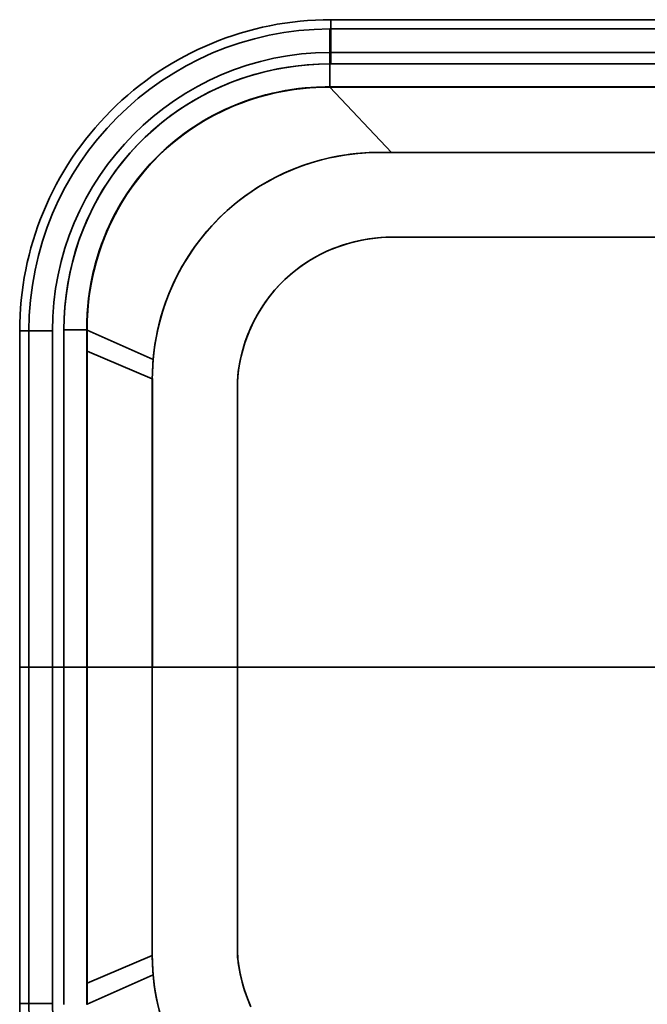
# Model space of a CAD drawing. Extents: x 292 to 1805, y 99 to 1343.
# Tile 2 of 10: x 292 to 479, y 320 to 613. Entities that reach past the tile are written whole.
import ezdxf

# ---------------------------------------------------------------- set-up
doc = ezdxf.new("R2010")
doc.units = 0

msp = doc.modelspace()

# ---------------------------------------------------------------- linework, layer by layer
at = {"color": 7, "lineweight": 35}
for p, q in [((384.35, 613.35), (544.5, 613.35)), ((544.5, 613.35), (384.35, 613.35)), ((384.35, 610.59), (544.5, 610.59)), ((384.35, 610.59), (544.5, 610.59)), ((384.35, 603.6), (544.5, 603.6)), ((384.35, 603.6), (544.5, 603.59)), ((544.5, 600.17), (384.35, 600.17)), ((384.35, 600.17), (544.5, 600.17)), ((384.1, 593.35), (544.5, 593.35)), ((544.5, 593.35), (384.1, 593.35)), ((402.48, 573.84), (384.1, 593.29)), ((384.1, 593.29), (544.5, 593.29)), ((384.1, 593.29), (544.5, 593.29)), ((384.1, 593.29), (402.48, 573.84)), ((291.65, 520.65), (291.65, 420.5)), ((291.65, 520.65), (291.65, 420.5)), ((294.42, 420.5), (294.42, 520.65)), ((294.42, 420.5), (294.42, 520.65)), ((301.41, 520.65), (301.41, 420.5)), ((301.41, 420.5), (301.41, 520.65)), ((304.83, 520.94), (304.83, 420.5)), ((304.83, 420.5), (304.83, 520.94)), ((311.72, 520.92), (331.41, 512.13)), ((331.41, 512.13), (311.72, 520.92)), ((311.66, 420.5), (311.66, 514.65)), ((311.66, 420.5), (311.66, 514.65)), ((311.72, 514.65), (331.17, 506.42)), ((331.17, 506.42), (311.72, 514.65)), ((311.72, 420.5), (311.72, 514.65)), ((311.72, 420.5), (311.72, 514.65)), ((291.65, 420.5), (291.65, 320.35)), ((291.65, 320.35), (291.65, 420.5)), ((294.42, 420.5), (294.42, 320.35)), ((294.42, 320.35), (294.42, 420.5)), ((301.41, 420.5), (301.41, 320.35)), ((301.41, 320.35), (301.41, 420.5)), ((304.83, 420.5), (304.83, 320.06)), ((304.83, 420.5), (304.83, 320.06)), ((311.66, 420.5), (311.66, 326.35)), ((311.66, 420.5), (311.66, 326.35)), ((311.72, 420.5), (311.72, 326.35)), ((311.72, 420.5), (311.72, 326.35)), ((356.51, 420.52), (331.17, 420.52)), ((356.51, 420.48), (331.17, 420.48)), ((556.02, 420.5), (356.51, 420.51)), ((556.02, 420.5), (356.51, 420.48)), ((382.98, 420.5), (550.87, 420.5)), ((550.87, 420.5), (382.98, 420.5)), ((331.17, 334.58), (311.72, 326.35)), ((311.72, 326.35), (331.17, 334.58)), ((331.41, 328.87), (311.72, 320.08)), ((311.72, 320.08), (331.41, 328.87))]:
    msp.add_line(p, q, dxfattribs=at)
at = {"color": 7, "lineweight": 35, "ltscale": 0.069099}
for p, q in [((384.35, 613.35), (384.35, 610.59)), ((384.35, 613.35), (384.35, 610.59)), ((291.65, 520.65), (294.42, 520.65)), ((291.65, 520.65), (294.42, 520.65)), ((291.65, 420.5), (294.42, 420.5)), ((291.65, 420.5), (294.42, 420.5)), ((294.42, 420.5), (291.65, 420.5)), ((291.65, 420.5), (294.42, 420.5)), ((291.65, 420.5), (294.42, 420.5)), ((291.65, 420.5), (294.42, 420.5)), ((291.65, 320.35), (294.42, 320.35)), ((291.65, 320.35), (294.42, 320.35))]:
    msp.add_line(p, q, dxfattribs=at)
at = {"color": 7, "lineweight": 35, "ltscale": 0.007796}
for p, q in [((384.35, 610.59), (384.04, 610.59)), ((384.04, 610.59), (384.35, 610.59))]:
    msp.add_line(p, q, dxfattribs=at)
at = {"color": 7, "lineweight": 35, "ltscale": 0.174833}
msp.add_line((384.04, 610.59), (384.06, 603.59), dxfattribs=at)
msp.add_line((384.04, 610.59), (384.06, 603.59), dxfattribs=at)
at = {"color": 7, "lineweight": 35, "ltscale": 0.174834}
for p, q in [((384.35, 610.59), (384.35, 603.6)), ((384.35, 610.59), (384.35, 603.6)), ((294.42, 520.65), (301.41, 520.65)), ((294.42, 420.5), (301.41, 420.5)), ((294.42, 420.5), (301.41, 420.5)), ((301.41, 420.5), (294.42, 420.5)), ((294.42, 420.5), (301.41, 420.5)), ((294.42, 420.5), (301.41, 420.5)), ((301.41, 420.5), (294.42, 420.5)), ((294.42, 320.35), (301.41, 320.35))]:
    msp.add_line(p, q, dxfattribs=at)
at = {"color": 7, "lineweight": 35, "ltscale": 0.007191}
for p, q in [((384.06, 603.59), (384.35, 603.6)), ((384.06, 603.59), (384.35, 603.59)), ((384.35, 600.17), (384.06, 600.17)), ((384.06, 600.17), (384.35, 600.17))]:
    msp.add_line(p, q, dxfattribs=at)
at = {"color": 7, "lineweight": 35, "ltscale": 0.085596}
for p, q in [((384.06, 603.59), (384.06, 600.17)), ((384.06, 600.17), (384.06, 603.59))]:
    msp.add_line(p, q, dxfattribs=at)
at = {"color": 7, "lineweight": 35, "ltscale": 0.085612}
for p, q in [((384.35, 600.17), (384.35, 603.6)), ((384.35, 603.6), (384.35, 600.17)), ((304.83, 420.5), (301.41, 420.5)), ((301.41, 420.5), (304.83, 420.5)), ((304.83, 420.5), (301.41, 420.5)), ((301.41, 420.5), (304.83, 420.5)), ((301.41, 420.5), (304.83, 420.5)), ((301.41, 420.5), (304.83, 420.5))]:
    msp.add_line(p, q, dxfattribs=at)
at = {"color": 7, "lineweight": 35, "ltscale": 0.170602}
msp.add_line((384.06, 600.17), (384.06, 593.35), dxfattribs=at)
at = {"color": 7, "lineweight": 35, "ltscale": 0.170599}
msp.add_line((384.06, 593.35), (384.06, 600.17), dxfattribs=at)
at = {"color": 7, "lineweight": 35, "ltscale": 0.001505}
msp.add_line((384.06, 593.35), (384.05, 593.29), dxfattribs=at)
at = {"color": 7, "lineweight": 35, "ltscale": 0.001497}
msp.add_line((384.05, 593.29), (384.06, 593.35), dxfattribs=at)
at = {"color": 7, "lineweight": 35, "ltscale": 0.001128}
msp.add_line((384.05, 593.29), (384.1, 593.29), dxfattribs=at)
msp.add_line((384.05, 593.29), (384.1, 593.29), dxfattribs=at)
at = {"color": 7, "lineweight": 35, "ltscale": 0.000972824}
msp.add_line((384.06, 593.35), (384.1, 593.35), dxfattribs=at)
at = {"color": 7, "lineweight": 35, "ltscale": 0.000972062}
msp.add_line((384.1, 593.35), (384.06, 593.35), dxfattribs=at)
at = {"color": 7, "lineweight": 35, "ltscale": 0.001473}
for p, q in [((384.1, 593.29), (384.1, 593.35)), ((384.1, 593.35), (384.1, 593.29))]:
    msp.add_line(p, q, dxfattribs=at)
at = {"color": 7, "lineweight": 35, "ltscale": 0.174829}
for p, q in [((301.41, 520.65), (294.42, 520.65)), ((294.42, 320.35), (301.41, 320.35))]:
    msp.add_line(p, q, dxfattribs=at)
at = {"color": 7, "lineweight": 35, "ltscale": 0.17057}
msp.add_line((311.66, 520.94), (304.83, 520.94), dxfattribs=at)
at = {"color": 7, "lineweight": 35, "ltscale": 0.17058}
msp.add_line((304.83, 520.94), (311.66, 520.94), dxfattribs=at)
at = {"color": 7, "lineweight": 35, "ltscale": 0.001772}
for p, q in [((311.72, 520.97), (311.66, 520.94)), ((311.66, 520.94), (311.72, 520.97))]:
    msp.add_line(p, q, dxfattribs=at)
at = {"color": 7, "lineweight": 35, "ltscale": 0.00085768}
for p, q in [((311.66, 520.91), (311.66, 520.94)), ((311.66, 520.94), (311.66, 520.91)), ((311.66, 320.09), (311.66, 320.06)), ((311.66, 320.09), (311.66, 320.06))]:
    msp.add_line(p, q, dxfattribs=at)
at = {"color": 7, "lineweight": 35, "ltscale": 0.001617}
for p, q in [((311.72, 520.92), (311.66, 520.91)), ((311.66, 520.91), (311.72, 520.92)), ((311.66, 320.09), (311.72, 320.08)), ((311.72, 320.08), (311.66, 320.09))]:
    msp.add_line(p, q, dxfattribs=at)
at = {"color": 7, "lineweight": 35, "ltscale": 0.156461}
for p, q in [((311.66, 514.65), (311.66, 520.91)), ((311.66, 520.91), (311.66, 514.65)), ((311.66, 326.35), (311.66, 320.09)), ((311.66, 326.35), (311.66, 320.09))]:
    msp.add_line(p, q, dxfattribs=at)
at = {"color": 7, "lineweight": 35, "ltscale": 0.001255}
msp.add_line((311.72, 520.92), (311.72, 520.97), dxfattribs=at)
msp.add_line((311.72, 520.92), (311.72, 520.97), dxfattribs=at)
at = {"color": 7, "lineweight": 35, "ltscale": 0.156888}
for p, q in [((311.72, 514.65), (311.72, 520.92)), ((311.72, 514.65), (311.72, 520.92)), ((311.72, 320.08), (311.72, 326.35)), ((311.72, 326.35), (311.72, 320.08))]:
    msp.add_line(p, q, dxfattribs=at)
at = {"color": 7, "lineweight": 35, "ltscale": 0.001466}
for p, q in [((311.72, 514.65), (311.66, 514.65)), ((311.72, 326.35), (311.66, 326.35))]:
    msp.add_line(p, q, dxfattribs=at)
at = {"color": 7, "lineweight": 35, "ltscale": 0.001468}
for p, q in [((311.72, 514.65), (311.66, 514.65)), ((311.72, 326.35), (311.66, 326.35))]:
    msp.add_line(p, q, dxfattribs=at)
at = {"color": 7, "lineweight": 35, "ltscale": 5.34058e-05}
for p, q in [((291.65, 420.5), (291.65, 420.5)), ((291.65, 420.5), (291.65, 420.5)), ((291.65, 420.5), (291.65, 420.5)), ((291.65, 420.5), (291.65, 420.5)), ((294.42, 420.5), (294.42, 420.5)), ((294.42, 420.5), (294.42, 420.5)), ((294.42, 420.5), (294.42, 420.5)), ((294.42, 420.5), (294.42, 420.5)), ((301.41, 420.5), (301.41, 420.5)), ((301.41, 420.5), (301.41, 420.5)), ((301.41, 420.5), (301.41, 420.5)), ((301.41, 420.5), (301.41, 420.5)), ((304.83, 420.5), (304.83, 420.5)), ((304.83, 420.5), (304.83, 420.5)), ((304.83, 420.5), (304.83, 420.5)), ((304.83, 420.5), (304.83, 420.5)), ((314.98, 420.5), (314.98, 420.5)), ((328.51, 420.5), (328.51, 420.5)), ((328.51, 420.5), (328.51, 420.5)), ((328.51, 420.5), (328.51, 420.5)), ((328.51, 420.5), (328.51, 420.5)), ((331.44, 420.5), (331.44, 420.5)), ((331.44, 420.5), (331.44, 420.5)), ((331.45, 420.5), (331.45, 420.5)), ((331.45, 420.5), (331.45, 420.5)), ((335.31, 420.5), (335.31, 420.5)), ((335.31, 420.5), (335.31, 420.5)), ((335.31, 420.5), (335.31, 420.5)), ((335.31, 420.5), (335.31, 420.5)), ((338.75, 420.5), (338.75, 420.5)), ((338.75, 420.5), (338.75, 420.5)), ((338.75, 420.5), (338.75, 420.5)), ((338.75, 420.5), (338.75, 420.5)), ((338.79, 420.5), (338.79, 420.5)), ((338.79, 420.5), (338.79, 420.5)), ((338.79, 420.5), (338.79, 420.5)), ((338.79, 420.5), (338.79, 420.5)), ((342.24, 420.5), (342.24, 420.5)), ((342.24, 420.5), (342.24, 420.5)), ((342.24, 420.5), (342.24, 420.5)), ((342.24, 420.5), (342.24, 420.5)), ((354.53, 420.5), (354.53, 420.5)), ((354.53, 420.5), (354.53, 420.5)), ((354.53, 420.5), (354.53, 420.5)), ((354.53, 420.5), (354.53, 420.5)), ((357.9, 420.5), (357.9, 420.5)), ((357.9, 420.5), (357.9, 420.5)), ((357.9, 420.5), (357.9, 420.5)), ((357.9, 420.5), (357.9, 420.5)), ((358.15, 420.5), (358.15, 420.5)), ((358.15, 420.5), (358.15, 420.5)), ((358.15, 420.5), (358.15, 420.5)), ((358.15, 420.5), (358.15, 420.5)), ((361.52, 420.5), (361.52, 420.5)), ((361.52, 420.5), (361.52, 420.5)), ((361.52, 420.5), (361.52, 420.5)), ((361.52, 420.5), (361.52, 420.5)), ((364.83, 420.5), (364.83, 420.5)), ((364.83, 420.5), (364.83, 420.5)), ((364.83, 420.5), (364.83, 420.5)), ((364.83, 420.5), (364.83, 420.5)), ((365.08, 420.5), (365.08, 420.5)), ((365.08, 420.5), (365.08, 420.5)), ((365.08, 420.5), (365.08, 420.5)), ((365.08, 420.5), (365.08, 420.5)), ((365.58, 420.5), (365.58, 420.5)), ((365.58, 420.5), (365.58, 420.5)), ((365.58, 420.5), (365.58, 420.5)), ((365.58, 420.5), (365.58, 420.5)), ((366.05, 420.5), (366.05, 420.5)), ((366.05, 420.5), (366.05, 420.5)), ((366.05, 420.5), (366.05, 420.5)), ((366.05, 420.5), (366.05, 420.5)), ((366.84, 420.5), (366.84, 420.5)), ((366.84, 420.5), (366.84, 420.5)), ((366.84, 420.5), (366.84, 420.5)), ((366.84, 420.5), (366.84, 420.5)), ((367.24, 420.5), (367.24, 420.5)), ((367.24, 420.5), (367.24, 420.5)), ((367.24, 420.5), (367.24, 420.5)), ((367.24, 420.5), (367.24, 420.5)), ((367.32, 420.5), (367.32, 420.5)), ((367.32, 420.5), (367.32, 420.5)), ((367.32, 420.5), (367.32, 420.5)), ((367.32, 420.5), (367.32, 420.5)), ((374.87, 420.5), (374.87, 420.5)), ((374.87, 420.5), (374.87, 420.5)), ((374.87, 420.5), (374.87, 420.5)), ((374.87, 420.5), (374.87, 420.5)), ((382.98, 420.5), (382.98, 420.5)), ((382.98, 420.5), (382.98, 420.5)), ((382.98, 420.5), (382.98, 420.5)), ((382.98, 420.5), (382.98, 420.5))]:
    msp.add_line(p, q, dxfattribs=at)
at = {"color": 7, "lineweight": 35, "ltscale": 0.001476}
msp.add_line((294.42, 420.5), (294.48, 420.5), dxfattribs=at)
at = {"color": 7, "lineweight": 35, "ltscale": 0.001003}
msp.add_line((294.42, 420.5), (294.46, 420.5), dxfattribs=at)
at = {"color": 7, "lineweight": 35, "ltscale": 0.000697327}
msp.add_line((294.44, 420.5), (294.42, 420.5), dxfattribs=at)
at = {"color": 7, "lineweight": 35, "ltscale": 0.014981}
msp.add_line((300.81, 420.5), (301.41, 420.5), dxfattribs=at)
at = {"color": 7, "lineweight": 35, "ltscale": 0.005518}
msp.add_line((301.41, 420.5), (301.19, 420.5), dxfattribs=at)
at = {"color": 7, "lineweight": 35, "ltscale": 0.041071}
msp.add_line((301.41, 420.5), (303.05, 420.5), dxfattribs=at)
at = {"color": 7, "lineweight": 35, "ltscale": 0.013168}
msp.add_line((301.94, 420.5), (301.41, 420.5), dxfattribs=at)
at = {"color": 7, "lineweight": 35, "ltscale": 0.040769}
msp.add_line((303.2, 420.5), (304.83, 420.5), dxfattribs=at)
at = {"color": 7, "lineweight": 35, "ltscale": 0.023148}
msp.add_line((304.83, 420.5), (303.91, 420.5), dxfattribs=at)
at = {"color": 7, "lineweight": 35, "ltscale": 0.026613}
msp.add_line((304.83, 420.5), (305.9, 420.5), dxfattribs=at)
at = {"color": 7, "lineweight": 35, "ltscale": 0.005102}
msp.add_line((305.04, 420.5), (304.83, 420.5), dxfattribs=at)
at = {"color": 7, "lineweight": 35, "ltscale": 0.170626}
for p, q in [((311.66, 420.5), (304.83, 420.5)), ((311.66, 420.5), (304.83, 420.5)), ((311.66, 420.5), (304.83, 420.5)), ((304.83, 420.5), (311.66, 420.5))]:
    msp.add_line(p, q, dxfattribs=at)
at = {"color": 7, "lineweight": 35, "ltscale": 0.170625}
msp.add_line((311.66, 420.5), (304.83, 420.5), dxfattribs=at)
msp.add_line((311.66, 420.5), (304.83, 420.5), dxfattribs=at)
at = {"color": 7, "lineweight": 35, "ltscale": 0.001295}
msp.add_line((311.66, 420.5), (311.61, 420.5), dxfattribs=at)
at = {"color": 7, "lineweight": 35, "ltscale": 0.001386}
msp.add_line((311.61, 420.5), (311.66, 420.5), dxfattribs=at)
at = {"color": 7, "lineweight": 35, "ltscale": 7.01904e-05}
msp.add_line((311.66, 420.5), (311.66, 420.5), dxfattribs=at)
msp.add_line((311.66, 420.5), (311.66, 420.5), dxfattribs=at)
msp.add_line((311.66, 420.5), (311.66, 420.5), dxfattribs=at)
msp.add_line((311.66, 420.5), (311.66, 420.5), dxfattribs=at)
at = {"color": 7, "lineweight": 35, "ltscale": 0.001469}
for p, q in [((311.72, 420.5), (311.66, 420.5)), ((311.72, 420.5), (311.66, 420.5)), ((311.72, 420.5), (311.66, 420.5)), ((311.66, 420.5), (311.72, 420.5))]:
    msp.add_line(p, q, dxfattribs=at)
at = {"color": 7, "lineweight": 35, "ltscale": 0.00147}
msp.add_line((311.72, 420.5), (311.66, 420.5), dxfattribs=at)
msp.add_line((311.72, 420.5), (311.66, 420.5), dxfattribs=at)
at = {"color": 7, "lineweight": 35, "ltscale": 6.94275e-05}
msp.add_line((311.72, 420.5), (311.72, 420.5), dxfattribs=at)
msp.add_line((311.72, 420.5), (311.72, 420.5), dxfattribs=at)
msp.add_line((311.72, 420.5), (311.72, 420.5), dxfattribs=at)
msp.add_line((311.72, 420.5), (311.72, 420.5), dxfattribs=at)
at = {"color": 7, "lineweight": 35, "ltscale": 0.486333}
for p, q in [((311.72, 420.5), (331.17, 420.5)), ((331.17, 420.5), (311.72, 420.5)), ((311.72, 420.5), (331.17, 420.5)), ((311.72, 420.5), (331.17, 420.5))]:
    msp.add_line(p, q, dxfattribs=at)
at = {"color": 7, "lineweight": 35, "ltscale": 0.486334}
for p, q in [((331.17, 420.5), (311.72, 420.5)), ((311.72, 420.5), (331.17, 420.5))]:
    msp.add_line(p, q, dxfattribs=at)
at = {"color": 7, "lineweight": 35, "ltscale": 0.003642}
msp.add_line((311.72, 420.5), (311.86, 420.5), dxfattribs=at)
at = {"color": 7, "lineweight": 35, "ltscale": 0.003662}
msp.add_line((311.72, 420.5), (311.86, 420.5), dxfattribs=at)
at = {"color": 7, "lineweight": 35, "ltscale": 0.313644}
msp.add_line((315.96, 420.5), (328.51, 420.5), dxfattribs=at)
at = {"color": 7, "lineweight": 35, "ltscale": 0.300401}
msp.add_line((328.51, 420.5), (316.49, 420.5), dxfattribs=at)
at = {"color": 7, "lineweight": 35, "ltscale": 0.166025}
msp.add_line((321.87, 420.5), (328.51, 420.5), dxfattribs=at)
at = {"color": 7, "lineweight": 35, "ltscale": 0.073359}
msp.add_line((328.51, 420.5), (331.44, 420.5), dxfattribs=at)
msp.add_line((328.51, 420.5), (331.44, 420.5), dxfattribs=at)
msp.add_line((328.51, 420.5), (331.44, 420.5), dxfattribs=at)
msp.add_line((328.51, 420.5), (331.44, 420.5), dxfattribs=at)
at = {"color": 7, "lineweight": 35, "ltscale": 0.012569}
msp.add_line((331.44, 420.5), (330.94, 420.5), dxfattribs=at)
at = {"color": 7, "lineweight": 35, "ltscale": 0.010444}
msp.add_line((331.03, 420.5), (331.44, 420.5), dxfattribs=at)
at = {"color": 7, "lineweight": 35, "ltscale": 0.000356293}
for p, q in [((331.44, 420.5), (331.44, 420.52)), ((331.45, 420.5), (331.45, 420.52)), ((335.31, 420.52), (335.31, 420.5)), ((342.24, 420.48), (342.24, 420.5)), ((342.24, 420.5), (342.24, 420.48)), ((354.53, 420.5), (354.53, 420.48)), ((354.53, 420.48), (354.53, 420.5))]:
    msp.add_line(p, q, dxfattribs=at)
at = {"color": 7, "lineweight": 35, "ltscale": 0.000354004}
for p, q in [((331.44, 420.5), (331.44, 420.48)), ((331.45, 420.5), (331.45, 420.48))]:
    msp.add_line(p, q, dxfattribs=at)
at = {"color": 7, "lineweight": 35, "ltscale": 0.09652}
for p, q in [((335.31, 420.5), (331.45, 420.5)), ((335.31, 420.5), (331.45, 420.5)), ((335.31, 420.5), (331.45, 420.5)), ((335.31, 420.5), (331.45, 420.5)), ((335.31, 420.5), (331.45, 420.5)), ((331.45, 420.5), (335.31, 420.5))]:
    msp.add_line(p, q, dxfattribs=at)
at = {"color": 7, "lineweight": 35, "ltscale": 0.000409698}
msp.add_line((335.31, 420.5), (335.31, 420.52), dxfattribs=at)
at = {"color": 7, "lineweight": 35, "ltscale": 0.000354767}
for p, q in [((335.31, 420.48), (335.31, 420.5)), ((335.31, 420.5), (335.31, 420.48))]:
    msp.add_line(p, q, dxfattribs=at)
at = {"color": 7, "lineweight": 35, "ltscale": 0.086132}
for p, q in [((338.75, 420.5), (335.31, 420.5)), ((338.75, 420.5), (335.31, 420.5)), ((338.75, 420.5), (335.31, 420.5)), ((335.31, 420.5), (338.75, 420.5)), ((338.75, 420.5), (335.31, 420.5)), ((335.31, 420.5), (338.75, 420.5))]:
    msp.add_line(p, q, dxfattribs=at)
at = {"color": 7, "lineweight": 35, "ltscale": 0.000357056}
for p, q in [((338.75, 420.5), (338.75, 420.52)), ((338.75, 420.52), (338.75, 420.5)), ((338.79, 420.5), (338.79, 420.52)), ((338.79, 420.52), (338.79, 420.5))]:
    msp.add_line(p, q, dxfattribs=at)
at = {"color": 7, "lineweight": 35, "ltscale": 0.00035553}
for p, q in [((338.75, 420.48), (338.75, 420.5)), ((338.75, 420.5), (338.75, 420.48)), ((338.79, 420.5), (338.79, 420.48)), ((338.79, 420.48), (338.79, 420.5))]:
    msp.add_line(p, q, dxfattribs=at)
at = {"color": 7, "lineweight": 35, "ltscale": 0.001037}
for p, q in [((338.79, 420.5), (338.75, 420.5)), ((338.79, 420.5), (338.75, 420.5)), ((338.79, 420.5), (338.75, 420.5)), ((338.79, 420.5), (338.75, 420.5)), ((338.75, 420.5), (338.79, 420.5)), ((338.79, 420.5), (338.75, 420.5))]:
    msp.add_line(p, q, dxfattribs=at)
at = {"color": 7, "lineweight": 35, "ltscale": 0.086133}
for p, q in [((342.24, 420.5), (338.79, 420.5)), ((342.24, 420.5), (338.79, 420.5)), ((342.24, 420.5), (338.79, 420.5)), ((338.79, 420.5), (342.24, 420.5)), ((342.24, 420.5), (338.79, 420.5)), ((338.79, 420.5), (342.24, 420.5))]:
    msp.add_line(p, q, dxfattribs=at)
at = {"color": 7, "lineweight": 35, "ltscale": 0.000357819}
for p, q in [((342.24, 420.5), (342.24, 420.52)), ((342.24, 420.52), (342.24, 420.5)), ((354.53, 420.52), (354.53, 420.5))]:
    msp.add_line(p, q, dxfattribs=at)
at = {"color": 7, "lineweight": 35, "ltscale": 0.307311}
msp.add_line((354.53, 420.5), (342.24, 420.5), dxfattribs=at)
msp.add_line((354.53, 420.5), (342.24, 420.5), dxfattribs=at)
msp.add_line((354.53, 420.5), (342.24, 420.5), dxfattribs=at)
msp.add_line((354.53, 420.5), (342.24, 420.5), dxfattribs=at)
msp.add_line((354.53, 420.5), (342.24, 420.5), dxfattribs=at)
msp.add_line((354.53, 420.5), (342.24, 420.5), dxfattribs=at)
at = {"color": 7, "lineweight": 35, "ltscale": 0.000410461}
msp.add_line((354.53, 420.5), (354.53, 420.52), dxfattribs=at)
at = {"color": 7, "lineweight": 35, "ltscale": 0.0843}
for p, q in [((357.9, 420.5), (354.53, 420.5)), ((357.9, 420.5), (354.53, 420.5)), ((357.9, 420.5), (354.53, 420.5)), ((354.53, 420.5), (357.9, 420.5)), ((357.9, 420.5), (354.53, 420.5)), ((354.53, 420.5), (357.9, 420.5))]:
    msp.add_line(p, q, dxfattribs=at)
at = {"color": 7, "lineweight": 35, "ltscale": 0.000320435}
for p, q in [((357.9, 420.5), (357.9, 420.51)), ((357.9, 420.51), (357.9, 420.5)), ((357.9, 420.48), (357.9, 420.5)), ((357.9, 420.5), (357.9, 420.48)), ((358.15, 420.5), (358.15, 420.51)), ((358.15, 420.51), (358.15, 420.5)), ((358.15, 420.5), (358.15, 420.48)), ((358.15, 420.48), (358.15, 420.5))]:
    msp.add_line(p, q, dxfattribs=at)
at = {"color": 7, "lineweight": 35, "ltscale": 0.006083}
for p, q in [((358.15, 420.5), (357.9, 420.5)), ((358.15, 420.5), (357.9, 420.5)), ((358.15, 420.5), (357.9, 420.5)), ((358.15, 420.5), (357.9, 420.5)), ((357.9, 420.5), (358.15, 420.5)), ((358.15, 420.5), (357.9, 420.5))]:
    msp.add_line(p, q, dxfattribs=at)
at = {"color": 7, "lineweight": 35, "ltscale": 0.084301}
for p, q in [((361.52, 420.5), (358.15, 420.5)), ((361.52, 420.5), (358.15, 420.5)), ((361.52, 420.5), (358.15, 420.5)), ((358.15, 420.5), (361.52, 420.5)), ((361.52, 420.5), (358.15, 420.5)), ((358.15, 420.5), (361.52, 420.5))]:
    msp.add_line(p, q, dxfattribs=at)
at = {"color": 7, "lineweight": 35, "ltscale": 0.000315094}
for p, q in [((361.52, 420.5), (361.52, 420.51)), ((361.52, 420.51), (361.52, 420.5)), ((361.52, 420.49), (361.52, 420.5)), ((361.52, 420.5), (361.52, 420.49))]:
    msp.add_line(p, q, dxfattribs=at)
at = {"color": 7, "lineweight": 35, "ltscale": 0.082795}
msp.add_line((364.83, 420.5), (361.52, 420.5), dxfattribs=at)
msp.add_line((364.83, 420.5), (361.52, 420.5), dxfattribs=at)
msp.add_line((364.83, 420.5), (361.52, 420.5), dxfattribs=at)
msp.add_line((364.83, 420.5), (361.52, 420.5), dxfattribs=at)
msp.add_line((364.83, 420.5), (361.52, 420.5), dxfattribs=at)
msp.add_line((364.83, 420.5), (361.52, 420.5), dxfattribs=at)
at = {"color": 7, "lineweight": 35, "ltscale": 0.00030899}
for p, q in [((364.83, 420.5), (364.83, 420.51)), ((364.83, 420.51), (364.83, 420.5)), ((364.83, 420.5), (364.83, 420.49)), ((364.83, 420.49), (364.83, 420.5)), ((365.08, 420.5), (365.08, 420.51)), ((365.08, 420.51), (365.08, 420.5)), ((365.08, 420.49), (365.08, 420.5)), ((365.08, 420.5), (365.08, 420.49))]:
    msp.add_line(p, q, dxfattribs=at)
at = {"color": 7, "lineweight": 35, "ltscale": 0.006358}
for p, q in [((365.08, 420.5), (364.83, 420.5)), ((365.08, 420.5), (364.83, 420.5)), ((365.08, 420.5), (364.83, 420.5)), ((365.08, 420.5), (364.83, 420.5)), ((365.08, 420.5), (364.83, 420.5)), ((364.83, 420.5), (365.08, 420.5))]:
    msp.add_line(p, q, dxfattribs=at)
at = {"color": 7, "lineweight": 35, "ltscale": 0.012396}
for p, q in [((365.58, 420.5), (365.08, 420.5)), ((365.58, 420.5), (365.08, 420.5)), ((365.58, 420.5), (365.08, 420.5)), ((365.58, 420.5), (365.08, 420.5)), ((365.08, 420.5), (365.58, 420.5)), ((365.58, 420.5), (365.08, 420.5))]:
    msp.add_line(p, q, dxfattribs=at)
at = {"color": 7, "lineweight": 35, "ltscale": 0.000308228}
for p, q in [((365.58, 420.5), (365.58, 420.51)), ((365.58, 420.51), (365.58, 420.5)), ((365.58, 420.5), (365.58, 420.49)), ((365.58, 420.49), (365.58, 420.5))]:
    msp.add_line(p, q, dxfattribs=at)
at = {"color": 7, "lineweight": 35, "ltscale": 0.011786}
for p, q in [((366.05, 420.5), (365.58, 420.5)), ((366.05, 420.5), (365.58, 420.5)), ((366.05, 420.5), (365.58, 420.5)), ((366.05, 420.5), (365.58, 420.5)), ((366.05, 420.5), (365.58, 420.5)), ((365.58, 420.5), (366.05, 420.5))]:
    msp.add_line(p, q, dxfattribs=at)
at = {"color": 7, "lineweight": 35, "ltscale": 0.000307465}
for p, q in [((366.05, 420.5), (366.05, 420.51)), ((366.05, 420.51), (366.05, 420.5)), ((366.05, 420.49), (366.05, 420.5)), ((366.05, 420.5), (366.05, 420.49))]:
    msp.add_line(p, q, dxfattribs=at)
at = {"color": 7, "lineweight": 35, "ltscale": 0.019768}
for p, q in [((366.84, 420.5), (366.05, 420.5)), ((366.84, 420.5), (366.05, 420.5)), ((366.05, 420.5), (366.84, 420.5)), ((366.84, 420.5), (366.05, 420.5)), ((366.05, 420.5), (366.84, 420.5)), ((366.84, 420.5), (366.05, 420.5))]:
    msp.add_line(p, q, dxfattribs=at)
at = {"color": 7, "lineweight": 35, "ltscale": 0.000305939}
for p, q in [((366.84, 420.5), (366.84, 420.51)), ((366.84, 420.51), (366.84, 420.5)), ((366.84, 420.5), (366.84, 420.49)), ((366.84, 420.49), (366.84, 420.5))]:
    msp.add_line(p, q, dxfattribs=at)
at = {"color": 7, "lineweight": 35, "ltscale": 0.009863}
for p, q in [((367.24, 420.5), (366.84, 420.5)), ((367.24, 420.5), (366.84, 420.5)), ((367.24, 420.5), (366.84, 420.5)), ((366.84, 420.5), (367.24, 420.5)), ((367.24, 420.5), (366.84, 420.5)), ((366.84, 420.5), (367.24, 420.5))]:
    msp.add_line(p, q, dxfattribs=at)
at = {"color": 7, "lineweight": 35, "ltscale": 0.000305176}
for p, q in [((367.24, 420.51), (367.24, 420.5)), ((367.24, 420.5), (367.24, 420.51)), ((367.24, 420.49), (367.24, 420.5)), ((367.24, 420.5), (367.24, 420.49)), ((367.32, 420.5), (367.32, 420.51)), ((367.32, 420.51), (367.32, 420.5)), ((367.32, 420.5), (367.32, 420.49)), ((367.32, 420.49), (367.32, 420.5))]:
    msp.add_line(p, q, dxfattribs=at)
at = {"color": 7, "lineweight": 35, "ltscale": 0.002119}
for p, q in [((367.32, 420.5), (367.24, 420.5)), ((367.32, 420.5), (367.24, 420.5)), ((367.32, 420.5), (367.24, 420.5)), ((367.32, 420.5), (367.24, 420.5)), ((367.24, 420.5), (367.32, 420.5)), ((367.32, 420.5), (367.24, 420.5))]:
    msp.add_line(p, q, dxfattribs=at)
at = {"color": 7, "lineweight": 35, "ltscale": 0.188672}
for p, q in [((374.87, 420.5), (367.32, 420.5)), ((367.32, 420.5), (374.87, 420.5)), ((367.32, 420.5), (374.87, 420.5)), ((367.32, 420.5), (374.87, 420.5)), ((367.32, 420.5), (374.87, 420.5)), ((374.87, 420.5), (367.32, 420.5))]:
    msp.add_line(p, q, dxfattribs=at)
at = {"color": 7, "lineweight": 35, "ltscale": 0.000292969}
for p, q in [((374.87, 420.5), (374.87, 420.51)), ((374.87, 420.51), (374.87, 420.5)), ((374.87, 420.5), (374.87, 420.49)), ((374.87, 420.49), (374.87, 420.5))]:
    msp.add_line(p, q, dxfattribs=at)
at = {"color": 7, "lineweight": 35, "ltscale": 0.202739}
for p, q in [((382.98, 420.5), (374.87, 420.5)), ((382.98, 420.5), (374.87, 420.5)), ((382.98, 420.5), (374.87, 420.5)), ((374.87, 420.5), (382.98, 420.5)), ((382.98, 420.5), (374.87, 420.5)), ((374.87, 420.5), (382.98, 420.5))]:
    msp.add_line(p, q, dxfattribs=at)
at = {"color": 7, "lineweight": 35, "ltscale": 0.000279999}
for p, q in [((382.98, 420.51), (382.98, 420.5)), ((382.98, 420.51), (382.98, 420.5)), ((382.98, 420.5), (382.98, 420.49)), ((382.98, 420.5), (382.98, 420.49))]:
    msp.add_line(p, q, dxfattribs=at)
at = {"color": 7, "lineweight": 35}
for points in [[(384.06, 600.17), (380.67, 600.1), (377.29, 599.89), (373.92, 599.54), (370.56, 599.05), (367.23, 598.42), (363.92, 597.65), (360.66, 596.74), (357.43, 595.7), (354.25, 594.51), (351.13, 593.19), (348.06, 591.74), (345.11, 590.18), (342.22, 588.5), (339.41, 586.7), (336.69, 584.78), (334.04, 582.74), (331.49, 580.59), (329.03, 578.33), (326.67, 575.97), (324.41, 573.51), (322.26, 570.96), (320.22, 568.31), (318.29, 565.56), (316.47, 562.73), (314.78, 559.82), (313.21, 556.84), (311.78, 553.8), (310.47, 550.7), (309.3, 547.55), (308.26, 544.35), (307.36, 541.1), (306.59, 537.83), (305.97, 534.52), (305.47, 531.15), (305.12, 527.76), (304.9, 524.35), (304.83, 520.94)], [(304.83, 520.94), (304.91, 524.41), (305.13, 527.87), (305.49, 531.32), (306, 534.75), (306.66, 538.15), (307.47, 541.52), (308.42, 544.86), (309.51, 548.15), (310.75, 551.39), (312.13, 554.58), (313.65, 557.7), (315.33, 560.79), (317.15, 563.81), (319.1, 566.74), (321.18, 569.59), (322.27, 570.97), (323.39, 572.33), (324.54, 573.66), (325.72, 574.97), (326.94, 576.25), (328.18, 577.51), (329.44, 578.73), (330.74, 579.92), (332.06, 581.09), (333.41, 582.22), (335.8, 584.11), (338.26, 585.91), (340.79, 587.61), (343.39, 589.2), (346.05, 590.7), (348.76, 592.08), (351.52, 593.37), (353.15, 594.07), (354.8, 594.73), (358.15, 595.94), (361.54, 597), (364.97, 597.91), (368.44, 598.67), (371.54, 599.21), (374.66, 599.63), (377.78, 599.93), (380.92, 600.11), (384.06, 600.17)], [(384.06, 593.35), (383.62, 593.35), (381.22, 593.3), (378.82, 593.19), (377.07, 593.05), (373.92, 592.7), (370.78, 592.22), (367.66, 591.6), (364.93, 590.94), (362.24, 590.18), (360.26, 589.55), (358.3, 588.86), (357.01, 588.37), (354.65, 587.41), (352.77, 586.57), (350.75, 585.59), (348.76, 584.55), (346.36, 583.18), (344.83, 582.24), (343.33, 581.27), (340.59, 579.36), (338.02, 577.38), (337.28, 576.76), (335.29, 575.04), (333.28, 573.16), (331.9, 571.78), (330.56, 570.37), (328.74, 568.32), (327.01, 566.2), (325.35, 564.01), (323.61, 561.5), (323.05, 560.64), (321.38, 557.89), (319.83, 555.08), (318.42, 552.19), (317.57, 550.3), (316.79, 548.39), (316.05, 546.46), (315.37, 544.49), (314.74, 542.5), (314.17, 540.49), (313.83, 539.14), (313.21, 536.43), (312.81, 534.38), (312.48, 532.33), (312.2, 530.26), (311.96, 528.05), (311.79, 525.82), (311.68, 523.24), (311.66, 522.1), (311.66, 520.94)], [(311.66, 520.94), (311.67, 522.64), (311.79, 525.71), (312.03, 528.74), (312.39, 531.75), (312.88, 534.75), (313.49, 537.72), (314.04, 539.97), (314.93, 543.12), (315.69, 545.43), (316.84, 548.52), (317.88, 551.01), (319.26, 553.95), (320.12, 555.63), (321.73, 558.49), (322.88, 560.36), (323.61, 561.5), (325.16, 563.75), (326.8, 565.93), (328.8, 568.39), (330.49, 570.29), (332.23, 572.13), (334.61, 574.42), (336.87, 576.42), (338.39, 577.67), (340.69, 579.43), (342.4, 580.65), (344.81, 582.23), (346.27, 583.13), (347.91, 584.08), (349.62, 585.01), (352.57, 586.47), (354.24, 587.23), (355.92, 587.94), (358.73, 589.02), (361.48, 589.95), (362.99, 590.41), (364.8, 590.91), (367.13, 591.48), (369.92, 592.06), (372.75, 592.54), (374.73, 592.81), (376.72, 593.02), (380.11, 593.26), (382.64, 593.34), (384.06, 593.35)], [(311.72, 520.97), (311.71, 521.65), (311.74, 523.01), (311.86, 525.88), (312.04, 528.22), (312.3, 530.56), (312.63, 532.88), (313.12, 535.64), (313.71, 538.37), (314.4, 541.07), (315.2, 543.74), (316.11, 546.39), (317.1, 548.98), (318.2, 551.53), (319.39, 554.04), (320.68, 556.5), (322.05, 558.88), (323.51, 561.21), (325.07, 563.48), (326.71, 565.7), (328.43, 567.83), (330.22, 569.89), (332.1, 571.89), (334.06, 573.81), (336.08, 575.64), (338.18, 577.4), (340.34, 579.08), (342.57, 580.67), (344.86, 582.18), (347.2, 583.59), (349.61, 584.92), (352.06, 586.15), (354.56, 587.29), (357.11, 588.34), (359.94, 589.37), (362.82, 590.28), (365.73, 591.08), (368.67, 591.75), (371.64, 592.3), (374.63, 592.73), (376.36, 592.92), (378.08, 593.07), (379.86, 593.18), (381.64, 593.26), (383.88, 593.29), (384.05, 593.29)], [(311.72, 520.97), (311.72, 522), (311.79, 524.48), (311.82, 525.2), (312.04, 528.19), (312.38, 531.17), (312.84, 534.12), (313.41, 537.07), (314.18, 540.24), (315.08, 543.37), (316.13, 546.46), (317.3, 549.48), (318.61, 552.44), (320.06, 555.35), (321.61, 558.15), (323.3, 560.88), (325.1, 563.53), (327.01, 566.09), (329.04, 568.55), (331.18, 570.92), (333.43, 573.2), (335.78, 575.38), (338.22, 577.44), (340.38, 579.11), (342.6, 580.69), (344.88, 582.19), (347.64, 583.84), (350.46, 585.37), (353.36, 586.76), (355.47, 587.68), (357.61, 588.53), (359.78, 589.31), (362.42, 590.16), (365.1, 590.91), (367.8, 591.56), (370.52, 592.11), (373.3, 592.55), (376.09, 592.89), (378.89, 593.13), (381, 593.24), (383.92, 593.29), (384.05, 593.29)], [(402.48, 573.84), (400.11, 573.84), (398.36, 573.84), (396.04, 573.78), (393.68, 573.63), (391.89, 573.47), (390.11, 573.26), (387.88, 572.93), (385.72, 572.54), (384.02, 572.19), (381.24, 571.51), (378.49, 570.71), (375.76, 569.8), (373.08, 568.77), (370.43, 567.63), (367.83, 566.37), (365.46, 565.1), (363.16, 563.75), (360.91, 562.3), (358.73, 560.78), (357.14, 559.57), (355.58, 558.32), (353.47, 556.5)], [(402.48, 573.84), (399.46, 573.84), (397.11, 573.81), (395.78, 573.76), (393.23, 573.59), (390.71, 573.34), (388.24, 572.99), (386.31, 572.66), (384.4, 572.27), (381.56, 571.59), (378.78, 570.8), (376.96, 570.22), (374.2, 569.22), (372.41, 568.5), (370.37, 567.6), (368.33, 566.63), (366.29, 565.56), (364.66, 564.65), (362.63, 563.42), (360.63, 562.11), (358.65, 560.72), (357.1, 559.54), (355.58, 558.32), (353.47, 556.5)], [(528.44, 573.83), (420.15, 573.83), (402.48, 573.84)], [(528.44, 573.83), (409.6, 573.83), (402.48, 573.84)], [(353.47, 556.5), (351.14, 554.3), (348.91, 551.99), (346.8, 549.58), (344.81, 547.07), (342.94, 544.47), (341.36, 542.03), (339.88, 539.53), (338.51, 536.97), (337.26, 534.36), (336.11, 531.69), (335.09, 528.97), (334.44, 527.05), (333.85, 525.12), (333.14, 522.48), (332.75, 520.82), (332.4, 519.13), (331.96, 516.62), (331.54, 513.44), (331.41, 512.13)], [(353.47, 556.5), (351.38, 554.54), (349.37, 552.49), (347.45, 550.34), (345.61, 548.1), (343.86, 545.77), (342.21, 543.36), (341.13, 541.67), (340.11, 539.94), (338.69, 537.32), (337.39, 534.64), (336.21, 531.91), (335.14, 529.13), (334.2, 526.31), (333.39, 523.44), (332.69, 520.54), (332.3, 518.57), (331.84, 515.78), (331.61, 514.06), (331.41, 512.13)], [(594.5, 548.6), (449.5, 548.57), (414.4, 548.55), (410.96, 548.54), (407.49, 548.54), (404.02, 548.58), (401.58, 548.57), (399.23, 548.44), (396.91, 548.21), (394.6, 547.87), (393.49, 547.66), (391.34, 547.18), (389.23, 546.61), (387.16, 545.94), (385.07, 545.16), (383.02, 544.28), (381.02, 543.3), (379.58, 542.53), (378.18, 541.7), (376.21, 540.42), (374.31, 539.05), (372.49, 537.58), (370.75, 536.02), (369.09, 534.37), (367.52, 532.63), (366.04, 530.82), (365.06, 529.5), (364.13, 528.15), (362.78, 526), (361.56, 523.78), (360.47, 521.5), (359.5, 519.16), (358.66, 516.78), (357.95, 514.34), (357.37, 511.87), (357.15, 510.77), (356.8, 508.58), (356.62, 507.07), (356.52, 505.27), (356.51, 504.91), (356.51, 502.43), (356.51, 489.2), (356.51, 442.44), (356.51, 420.52)], [(356.51, 420.52), (356.51, 491.77), (356.51, 502.43), (356.51, 504.56), (356.53, 505.79), (356.62, 507.05), (356.85, 508.95), (357.17, 510.88), (357.64, 513.12), (358.21, 515.3), (358.88, 517.45), (359.64, 519.54), (360.51, 521.59), (361.47, 523.6), (362.52, 525.55), (363.67, 527.46), (364.9, 529.29), (366.22, 531.05), (367.62, 532.75), (369.09, 534.37), (370.65, 535.92), (372.28, 537.4), (373.98, 538.79), (375.45, 539.89), (376.96, 540.93), (378.51, 541.9), (379.95, 542.73), (381.41, 543.5), (383.41, 544.46), (385.46, 545.32), (387.54, 546.08), (389.14, 546.58), (390.76, 547.03), (393.23, 547.61), (395.74, 548.05), (398.27, 548.36), (400.8, 548.54), (403.68, 548.58), (405.97, 548.54), (408.38, 548.54), (413.2, 548.55), (444.28, 548.57), (552.38, 548.59)], [(331.41, 512.13), (331.28, 510.43), (331.19, 508.1), (331.17, 506.42)], [(331.41, 512.13), (331.32, 511.03), (331.19, 508.09), (331.17, 506.42)], [(360.55, 319.32), (359.52, 321.77), (358.64, 324.28), (358.16, 325.89), (357.73, 327.52), (357.25, 329.71), (356.83, 332.2), (356.6, 334.15), (356.53, 335.28), (356.51, 336.54), (356.51, 340.69), (356.51, 352.29), (356.51, 420.48)], [(360.47, 319.5), (359.5, 321.84), (358.66, 324.22), (357.95, 326.66), (357.37, 329.13), (357.15, 330.23), (356.8, 332.42), (356.62, 333.93), (356.52, 335.73), (356.51, 336.09), (356.51, 338.57), (356.51, 351.8), (356.51, 398.56), (356.51, 420.48)], [(331.17, 334.58), (331.22, 331.84), (331.41, 328.87)], [(331.41, 328.87), (331.32, 329.97), (331.19, 332.91), (331.17, 334.58)], [(331.41, 328.87), (331.76, 325.79), (332.06, 323.76), (332.44, 321.69), (332.79, 320.02), (333.18, 318.37), (333.89, 315.72), (334.79, 312.87), (335.82, 310.06), (336.96, 307.3), (338.23, 304.6), (339.61, 301.95), (341.11, 299.37), (342.86, 296.65), (344.75, 294.02), (346.75, 291.48), (348.87, 289.05), (351.11, 286.72), (353.47, 284.5)], [(353.47, 284.5), (351.38, 286.46), (349.37, 288.51), (347.45, 290.66), (345.61, 292.9), (343.86, 295.23), (342.21, 297.64), (341.13, 299.33), (340.11, 301.06), (338.69, 303.68), (337.39, 306.36), (336.21, 309.09), (335.14, 311.87), (334.2, 314.69), (333.39, 317.56), (332.69, 320.46), (332.3, 322.43), (331.84, 325.22), (331.61, 326.94), (331.41, 328.87)]]:
    msp.add_lwpolyline(points, dxfattribs=at)
for centre, radius, start, end in [((384.34, 520.66), 92.69, 89.9946, 180.0054), ((384.34, 520.66), 92.69, 89.9946, 180.0055), ((384.34, 520.66), 89.93, 90.193, 180.0057), ((384.34, 520.66), 89.93, 90.193, 180.0057), ((384.34, 520.66), 82.93, 90.1927, 180.0063), ((384.34, 520.66), 82.93, 90.1927, 180.0063), ((493839.16, 455.28), 493507.99, 179.9940627, 180.0040385), ((564439.88, 454.35), 564108.7, 179.9947048, 180.0034374), ((493839.16, 385.72), 493507.99, 179.9959615, 180.0059373), ((540390.38, 385.65), 540059.21, 179.996303, 180.0054182), ((384.34, 320.34), 92.69, 179.9946, 270.0054), ((384.34, 320.34), 92.69, 179.9945, 270.0054), ((384.34, 320.34), 89.93, 179.9943, 269.807), ((384.34, 320.34), 89.93, 179.9943, 269.807), ((384.34, 320.34), 82.93, 179.9937, 269.8073), ((384.34, 320.34), 82.93, 179.9937, 269.8073)]:
    msp.add_arc(centre, radius, start, end, dxfattribs=at)

doc.saveas('drawing.dxf')
